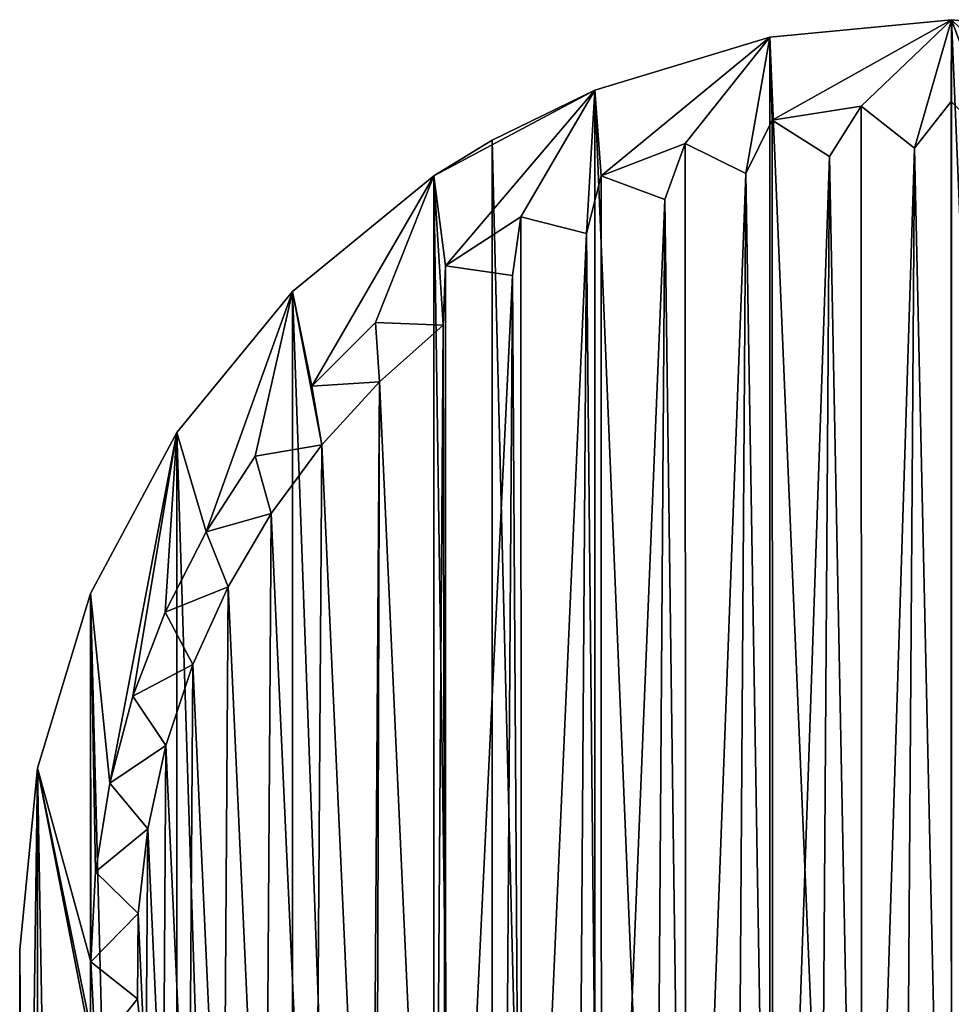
# Model space of a CAD drawing. Header units: millimetres. Extents: x 2.2 to 39.1, y 0.4 to 77.
# Tile 8 of 9: x 6.6 to 20.6, y 62.2 to 77. Entities that reach past the tile are written whole.
import ezdxf

# ---------------------------------------------------------------- set-up
doc = ezdxf.new("R2010")
doc.units = ezdxf.units.MM
doc.header["$LTSCALE"] = 25.4
doc.layers.get('0').update_dxf_attribs({"true_color": 0xff5454})

# ---------------------------------------------------------------- blocks, each defined once
blk = doc.blocks.new('CAMELEON-CANOPY-G-8361-8360.STL#2')
at = {"color": 18, "true_color": 0x000000}
mesh = blk.add_polyface(dxfattribs=at)
corners = [(8.417, 62.265, 71.164), (7.787, 61.467, 71.164), (7.716, 62.818, 71.164), (8.542, 60.99, 71.164), (7.999, 60.13, 71.164), (8.8, 59.735, 71.164), (8.35, 58.823, 71.164), (9.188, 58.514, 71.164), (8.835, 57.56, 71.164), (9.701, 57.34, 71.164), (9.45, 56.354, 71.164), (7.712, 68.356, 71.164), (7.787, 64.17, 71.164), (7.998, 65.506, 71.164), (9.006, 70.774, 71.164), (8.348, 66.814, 71.164), (8.832, 68.077, 71.164), (9.447, 69.283, 71.164), (9.777, 68.454, 71.164), (10.334, 56.226, 71.164), (10.188, 55.219, 71.164), (11.08, 55.184, 71.164), (11.04, 54.168, 71.164), (10.747, 72.894, 71.164), (10.183, 70.419, 71.164), (11.186, 70.591, 71.164), (11.035, 71.471, 71.164), (30.257, 54.173, 71.164), (29.3, 53.216, 71.164), (29.242, 54.107, 71.164), (12.869, 74.632, 71.164), (11.991, 72.428, 71.164), (13.008, 72.388, 71.164), (13.043, 73.28, 71.164), (15.29, 75.923, 71.164), (14.178, 74.017, 71.164), (14.049, 73.134, 71.164), (15.163, 73.767, 71.164), (15.383, 74.632, 71.164), (17.916, 76.716, 71.164), (16.647, 75.118, 71.164), (16.338, 74.28, 71.164), (17.559, 74.667, 71.164), (17.954, 75.468, 71.164), (20.646, 76.981, 71.164), (19.291, 75.68, 71.164), (18.814, 74.925, 71.164), (20.089, 75.05, 71.164), (20.642, 75.751, 71.164), (21.37, 75.042, 71.164), (21.994, 75.681, 71.164), (23.376, 76.716, 71.164), (22.644, 74.899, 71.164), (23.33, 75.47, 71.164), (23.895, 74.624, 71.164), (24.638, 75.12, 71.164), (26.002, 75.923, 71.164), (25.111, 74.22, 71.164), (25.901, 74.635, 71.164), (26.278, 73.69, 71.164), (28.422, 74.632, 71.164), (27.107, 74.021, 71.164), (27.383, 73.042, 71.164), (28.243, 73.284, 71.164), (28.415, 72.282, 71.164), (29.295, 72.433, 71.164), (30.544, 72.894, 71.164), (29.361, 71.418, 71.164), (30.252, 71.476, 71.164), (31.108, 55.225, 71.164), (30.106, 55.053, 71.164), (31.845, 56.36, 71.164), (30.866, 56.084, 71.164), (31.104, 70.425, 71.164), (30.212, 70.46, 71.164), (32.285, 70.774, 71.164), (31.841, 69.29, 71.164), (32.459, 57.566, 71.164), (31.514, 57.19, 71.164), (32.944, 58.83, 71.164), (32.044, 58.357, 71.164), (33.294, 60.137, 71.164), (32.448, 59.572, 71.164), (33.505, 61.474, 71.164), (32.723, 60.824, 71.164), (33.575, 62.826, 71.164), (32.866, 62.097, 71.164), (32.456, 68.084, 71.164), (31.591, 68.304, 71.164), (33.58, 68.356, 71.164), (32.941, 66.821, 71.164), (33.292, 65.514, 71.164), (33.504, 64.177, 71.164), (6.915, 65.731, 71.164), (6.646, 46.481, 71.164), (6.646, 63.001, 71.164), (11.997, 53.211, 71.164), (13.049, 52.359, 71.164), (14.184, 51.623, 71.164), (15.39, 51.009, 71.164), (16.654, 50.524, 71.164), (17.961, 50.174, 71.164), (34.646, 46.481, 71.164), (11.931, 54.226, 71.164), (12.877, 53.362, 71.164), (13.908, 52.602, 71.164), (15.014, 51.953, 71.164), (16.18, 51.424, 71.164), (17.396, 51.02, 71.164), (19.298, 49.963, 71.164), (18.648, 50.745, 71.164), (20.649, 49.892, 71.164), (19.921, 50.602, 71.164), (22.001, 49.963, 71.164), (21.202, 50.593, 71.164), (23.338, 50.176, 71.164), (22.478, 50.718, 71.164), (24.645, 50.526, 71.164), (23.733, 50.976, 71.164), (24.954, 51.364, 71.164), (25.908, 51.012, 71.164), (26.128, 51.877, 71.164), (27.114, 51.626, 71.164), (27.242, 52.51, 71.164), (28.249, 52.364, 71.164), (28.284, 53.256, 71.164), (34.377, 65.731, 71.164), (34.646, 63.001, 71.164), (32.874, 63.378, 71.164), (32.749, 64.654, 71.164), (32.491, 65.909, 71.164), (32.104, 67.13, 71.164), (30.958, 69.418, 71.164), (12.05, 71.537, 71.164), (10.426, 69.559, 71.164), (9.248, 67.287, 71.164), (8.844, 66.071, 71.164), (8.569, 64.82, 71.164), (8.426, 63.547, 71.164)]
mesh.append_faces([[corners[k] for k in face] for face in [(16, 17, 18), (27, 28, 29), (33, 35, 36), (38, 40, 41), (43, 45, 46), (69, 27, 70), (71, 69, 72), (68, 73, 74), (77, 71, 78), (79, 77, 80), (81, 79, 82), (83, 81, 84), (85, 83, 86), (76, 87, 88), (93, 94, 95), (96, 22, 103), (97, 96, 104), (98, 97, 105), (99, 98, 106), (100, 99, 107), (101, 100, 108), (109, 101, 110), (111, 109, 112), (113, 111, 114), (115, 113, 116), (117, 115, 118), (102, 126, 127)]], dxfattribs={"vtx0": -1, "color": 18})
mesh.append_faces([[corners[k] for k in face] for face in [(23, 17, 14), (24, 23, 25), (25, 23, 26), (30, 26, 23), (31, 30, 32), (32, 30, 33), (35, 34, 37), (37, 34, 38), (40, 39, 42), (42, 39, 43), (45, 44, 47), (47, 44, 48), (48, 44, 49), (49, 44, 50), (50, 51, 52), (52, 51, 53), (53, 51, 54), (54, 51, 55), (55, 56, 57), (57, 56, 58), (58, 56, 59), (59, 60, 61), (61, 60, 62), (62, 60, 63), (63, 60, 64), (64, 60, 65), (65, 66, 67), (67, 66, 68), (94, 101, 102)]], dxfattribs={"vtx0": -1, "vtx1": -1, "color": 18})
mesh.append_faces([[corners[k] for k in face] for face in [(11, 12, 2), (12, 11, 13), (13, 14, 15), (15, 14, 16), (16, 14, 17), (17, 23, 24), (26, 30, 31), (33, 34, 35), (38, 39, 40), (43, 44, 45), (73, 68, 66), (73, 75, 76), (87, 76, 75), (87, 89, 90), (90, 89, 91), (91, 89, 92), (92, 89, 85), (94, 93, 4), (94, 4, 6), (94, 6, 8), (94, 8, 10), (94, 10, 20), (94, 20, 22), (94, 22, 96), (94, 96, 97), (94, 97, 98), (94, 98, 99), (94, 99, 100), (94, 100, 101), (4, 93, 1), (1, 93, 2), (102, 101, 109), (102, 109, 111), (102, 111, 113), (102, 113, 115), (102, 115, 117), (102, 28, 27), (102, 27, 69), (102, 69, 71), (102, 71, 77), (102, 77, 79), (102, 79, 81), (102, 81, 83), (102, 83, 85), (102, 85, 89)]], dxfattribs={"vtx0": -1, "vtx1": -1, "vtx2": -1, "color": 18})
mesh.append_faces([[corners[k] for k in face] for face in [(13, 11, 14), (33, 30, 34), (38, 34, 39), (43, 39, 44), (50, 44, 51), (55, 51, 56), (59, 56, 60), (65, 60, 66), (73, 66, 75), (87, 75, 89), (2, 93, 11), (102, 117, 119), (102, 119, 120), (102, 120, 121), (102, 121, 122), (102, 122, 123), (102, 123, 124), (102, 124, 125), (102, 125, 28), (102, 89, 126)]], dxfattribs={"vtx0": -1, "vtx2": -1, "color": 18})
mesh.append_faces([[corners[k] for k in face] for face in [(0, 1, 2), (3, 4, 1), (5, 6, 4), (7, 8, 6), (9, 10, 8), (19, 20, 10), (21, 22, 20), (133, 26, 31), (134, 17, 24), (135, 15, 16), (136, 13, 15), (137, 12, 13), (138, 2, 12)]], dxfattribs={"vtx1": -1, "color": 18})
mesh.append_faces([[corners[k] for k in face] for face in [(85, 128, 92), (92, 129, 91), (91, 130, 90), (90, 131, 87), (76, 132, 73)]], dxfattribs={"vtx2": -1, "color": 18})
mesh = blk.add_polyface(dxfattribs=at)
corners = [(15.29, 13.039, 104.777), (13.746, 75.171, 104.777), (13.746, 13.79, 104.777), (15.29, 75.923, 104.777), (17.916, 12.246, 104.777), (17.916, 76.716, 104.777), (20.646, 11.981, 104.777), (20.646, 76.981, 104.777), (23.376, 12.246, 104.777), (23.376, 76.716, 104.777), (26.002, 13.039, 104.777), (26.002, 75.923, 104.777), (27.546, 13.79, 104.777), (27.546, 75.171, 104.777)]
mesh.append_faces([[corners[k] for k in face] for face in [(0, 1, 2), (11, 12, 13)]], dxfattribs={"vtx0": -1, "color": 18})
mesh.append_faces([[corners[k] for k in face] for face in [(1, 0, 3), (3, 4, 5), (5, 6, 7), (7, 8, 9), (9, 10, 11)]], dxfattribs={"vtx0": -1, "vtx1": -1, "color": 18})
mesh.append_faces([[corners[k] for k in face] for face in [(3, 0, 4), (5, 4, 6), (7, 6, 8), (9, 8, 10), (11, 10, 12)]], dxfattribs={"vtx0": -1, "vtx2": -1, "color": 18})
mesh = blk.add_polyface(dxfattribs=at)
corners = [(17.916, 76.716, 104.777), (20.646, 76.981, 71.164), (17.916, 76.716, 71.164), (20.646, 76.981, 104.777)]
mesh.append_faces([[corners[k] for k in face] for face in [(0, 1, 2), (1, 0, 3)]], dxfattribs={"vtx0": -1, "color": 18})
mesh = blk.add_polyface(dxfattribs=at)
corners = [(15.29, 75.923, 104.777), (17.916, 76.716, 71.164), (15.29, 75.923, 71.164), (17.916, 76.716, 104.777)]
mesh.append_faces([[corners[k] for k in face] for face in [(0, 1, 2), (1, 0, 3)]], dxfattribs={"vtx0": -1, "color": 18})
mesh = blk.add_polyface(dxfattribs=at)
corners = [(13.746, 75.171, 94.327), (15.29, 75.923, 71.164), (12.869, 74.632, 94.327)]
mesh.append_faces([[corners[k] for k in face] for face in [(0, 1, 2)]], dxfattribs={"color": 18})
mesh = blk.add_polyface(dxfattribs=at)
corners = [(12.869, 74.632, 94.327), (15.29, 75.923, 71.164), (12.869, 74.632, 71.164)]
mesh.append_faces([[corners[k] for k in face] for face in [(0, 1, 2)]], dxfattribs={"color": 18})
mesh = blk.add_polyface(dxfattribs=at)
corners = [(13.746, 75.171, 94.327), (15.29, 75.923, 104.777), (15.29, 75.923, 71.164), (13.746, 75.171, 104.777)]
mesh.append_faces([[corners[k] for k in face] for face in [(0, 1, 2), (1, 0, 3)]], dxfattribs={"vtx0": -1, "color": 18})
mesh = blk.add_polyface(dxfattribs=at)
corners = [(8.426, 63.547, 62.164), (8.417, 62.265, 62.164), (7.716, 62.818, 62.164), (8.569, 64.82, 62.164), (7.787, 64.17, 62.164), (8.542, 60.99, 62.164), (8.844, 66.071, 62.164), (7.998, 65.506, 62.164), (8.8, 59.735, 62.164), (9.248, 67.287, 62.164), (8.348, 66.814, 62.164), (9.188, 58.514, 62.164), (9.777, 68.454, 62.164), (8.832, 68.077, 62.164), (9.701, 57.34, 62.164), (10.426, 69.559, 62.164), (9.447, 69.283, 62.164), (10.334, 56.226, 62.164), (11.186, 70.591, 62.164), (10.183, 70.419, 62.164), (11.08, 55.184, 62.164), (29.295, 72.433, 62.164), (29.242, 54.107, 62.164), (28.415, 72.282, 62.164), (30.106, 55.053, 62.164), (30.257, 54.173, 62.164), (29.361, 71.418, 62.164), (13.008, 72.388, 62.164), (12.05, 71.537, 62.164), (11.991, 72.428, 62.164), (12.877, 53.362, 62.164), (13.049, 52.359, 62.164), (13.043, 73.28, 62.164), (14.049, 73.134, 62.164), (13.908, 52.602, 62.164), (14.184, 51.623, 62.164), (14.178, 74.017, 62.164), (15.163, 73.767, 62.164), (15.014, 51.953, 62.164), (15.39, 51.009, 62.164), (15.383, 74.632, 62.164), (16.338, 74.28, 62.164), (16.18, 51.424, 62.164), (16.654, 50.524, 62.164), (16.647, 75.118, 62.164), (17.559, 74.667, 62.164), (17.396, 51.02, 62.164), (17.961, 50.174, 62.164), (17.954, 75.468, 62.164), (18.814, 74.925, 62.164), (18.648, 50.745, 62.164), (19.298, 49.963, 62.164), (19.291, 75.68, 62.164), (20.089, 75.05, 62.164), (19.921, 50.602, 62.164), (20.649, 49.892, 62.164), (20.642, 75.751, 62.164), (21.37, 75.042, 62.164), (21.202, 50.593, 62.164), (22.001, 49.963, 62.164), (21.994, 75.681, 62.164), (22.644, 74.899, 62.164), (22.478, 50.718, 62.164), (23.338, 50.176, 62.164), (23.33, 75.47, 62.164), (23.895, 74.624, 62.164), (23.733, 50.976, 62.164), (24.645, 50.526, 62.164), (24.638, 75.12, 62.164), (25.111, 74.22, 62.164), (24.954, 51.364, 62.164), (25.908, 51.012, 62.164), (25.901, 74.635, 62.164), (26.278, 73.69, 62.164), (26.128, 51.877, 62.164), (27.114, 51.626, 62.164), (27.107, 74.021, 62.164), (27.383, 73.042, 62.164), (27.242, 52.51, 62.164), (28.249, 52.364, 62.164), (28.243, 73.284, 62.164), (28.284, 53.256, 62.164), (29.3, 53.216, 62.164), (11.035, 71.471, 62.164), (11.931, 54.226, 62.164), (11.997, 53.211, 62.164), (11.04, 54.168, 62.164), (10.188, 55.219, 62.164), (9.45, 56.354, 62.164), (8.835, 57.56, 62.164), (8.35, 58.823, 62.164), (7.999, 60.13, 62.164), (7.787, 61.467, 62.164), (30.212, 70.46, 62.164), (30.252, 71.476, 62.164), (30.958, 69.418, 62.164), (30.866, 56.084, 62.164), (31.104, 70.425, 62.164), (31.591, 68.304, 62.164), (31.514, 57.19, 62.164), (31.841, 69.29, 62.164), (32.104, 67.13, 62.164), (32.044, 58.357, 62.164), (32.456, 68.084, 62.164), (32.491, 65.909, 62.164), (32.448, 59.572, 62.164), (32.941, 66.821, 62.164), (32.749, 64.654, 62.164), (32.723, 60.824, 62.164), (33.292, 65.514, 62.164), (32.874, 63.378, 62.164), (32.866, 62.097, 62.164), (33.504, 64.177, 62.164), (33.575, 62.826, 62.164), (33.505, 61.474, 62.164), (33.294, 60.137, 62.164), (32.944, 58.83, 62.164), (32.459, 57.566, 62.164), (31.845, 56.36, 62.164), (31.108, 55.225, 62.164)]
mesh.append_faces([[corners[k] for k in face] for face in [(0, 1, 2), (3, 0, 4), (6, 3, 7), (9, 6, 10), (12, 9, 13), (15, 12, 16), (18, 15, 19), (22, 24, 25), (27, 28, 29), (81, 22, 82), (28, 18, 83), (20, 84, 86), (17, 20, 87), (14, 17, 88), (11, 14, 89), (8, 11, 90), (5, 8, 91), (1, 5, 92), (93, 26, 94), (95, 93, 97), (98, 95, 100), (101, 98, 103), (104, 101, 106), (107, 104, 109), (110, 107, 112), (108, 111, 114), (105, 108, 115), (102, 105, 116), (99, 102, 117), (96, 99, 118), (24, 96, 119)]], dxfattribs={"vtx0": -1, "color": 18})
mesh.append_faces([[corners[k] for k in face] for face in [(21, 22, 23), (30, 27, 31), (31, 33, 34), (34, 33, 35), (35, 37, 38), (38, 37, 39), (39, 41, 42), (42, 41, 43), (43, 45, 46), (46, 45, 47), (47, 49, 50), (50, 49, 51), (51, 53, 54), (54, 53, 55), (55, 57, 58), (58, 57, 59), (59, 61, 62), (62, 61, 63), (63, 65, 66), (66, 65, 67), (67, 69, 70), (70, 69, 71), (71, 73, 74), (74, 73, 75), (75, 77, 78), (78, 77, 79), (79, 23, 81), (84, 28, 85), (85, 28, 30)]], dxfattribs={"vtx0": -1, "vtx1": -1, "color": 18})
mesh.append_faces([[corners[k] for k in face] for face in [(0, 3, 5), (3, 6, 8), (6, 9, 11), (9, 12, 14), (12, 15, 17), (15, 18, 20), (22, 21, 24), (28, 27, 30), (81, 23, 22), (18, 28, 84), (84, 20, 18), (20, 17, 15), (17, 14, 12), (14, 11, 9), (11, 8, 6), (8, 5, 3), (5, 1, 0), (26, 93, 24), (93, 95, 96), (95, 98, 99), (98, 101, 102), (101, 104, 105), (104, 107, 108), (107, 110, 111), (111, 108, 107), (108, 105, 104), (105, 102, 101), (102, 99, 98), (99, 96, 95), (96, 24, 93)]], dxfattribs={"vtx0": -1, "vtx1": -1, "vtx2": -1, "color": 18})
mesh.append_faces([[corners[k] for k in face] for face in [(24, 21, 26), (31, 27, 32), (31, 32, 33), (35, 33, 36), (35, 36, 37), (39, 37, 40), (39, 40, 41), (43, 41, 44), (43, 44, 45), (47, 45, 48), (47, 48, 49), (51, 49, 52), (51, 52, 53), (55, 53, 56), (55, 56, 57), (59, 57, 60), (59, 60, 61), (63, 61, 64), (63, 64, 65), (67, 65, 68), (67, 68, 69), (71, 69, 72), (71, 72, 73), (75, 73, 76), (75, 76, 77), (79, 77, 80), (79, 80, 23)]], dxfattribs={"vtx0": -1, "vtx2": -1, "color": 18})
mesh.append_faces([[corners[k] for k in face] for face in [(113, 111, 110)]], dxfattribs={"vtx1": -1, "color": 18})
mesh = blk.add_polyface(dxfattribs=at)
corners = [(19.291, 75.68, 71.164), (18.814, 74.925, 62.164), (18.814, 74.925, 71.164), (19.291, 75.68, 62.164)]
mesh.append_faces([[corners[k] for k in face] for face in [(0, 1, 2), (1, 0, 3)]], dxfattribs={"vtx0": -1, "color": 18})
mesh = blk.add_polyface(dxfattribs=at)
corners = [(19.291, 75.68, 71.164), (20.089, 75.05, 62.164), (19.291, 75.68, 62.164), (20.089, 75.05, 71.164)]
mesh.append_faces([[corners[k] for k in face] for face in [(0, 1, 2), (1, 0, 3)]], dxfattribs={"vtx0": -1, "color": 18})
mesh = blk.add_polyface(dxfattribs=at)
corners = [(20.642, 75.751, 71.164), (20.089, 75.05, 62.164), (20.089, 75.05, 71.164), (20.642, 75.751, 62.164)]
mesh.append_faces([[corners[k] for k in face] for face in [(0, 1, 2), (1, 0, 3)]], dxfattribs={"vtx0": -1, "color": 18})
mesh = blk.add_polyface(dxfattribs=at)
corners = [(20.642, 75.751, 71.164), (21.37, 75.042, 62.164), (20.642, 75.751, 62.164), (21.37, 75.042, 71.164)]
mesh.append_faces([[corners[k] for k in face] for face in [(0, 1, 2), (1, 0, 3)]], dxfattribs={"vtx0": -1, "color": 18})
mesh = blk.add_polyface(dxfattribs=at)
corners = [(17.954, 75.468, 71.164), (17.559, 74.667, 62.164), (17.559, 74.667, 71.164), (17.954, 75.468, 62.164)]
mesh.append_faces([[corners[k] for k in face] for face in [(0, 1, 2), (1, 0, 3)]], dxfattribs={"vtx0": -1, "color": 18})
mesh = blk.add_polyface(dxfattribs=at)
corners = [(17.954, 75.468, 71.164), (18.814, 74.925, 62.164), (17.954, 75.468, 62.164), (18.814, 74.925, 71.164)]
mesh.append_faces([[corners[k] for k in face] for face in [(0, 1, 2), (1, 0, 3)]], dxfattribs={"vtx0": -1, "color": 18})
mesh = blk.add_polyface(dxfattribs=at)
corners = [(6.915, 23.23, 94.327), (6.646, 63.001, 94.327), (6.646, 25.96, 94.327), (6.915, 65.731, 94.327), (7.712, 20.605, 94.327), (7.712, 68.356, 94.327), (9.006, 18.187, 94.327), (9.006, 70.774, 94.327), (10.747, 16.068, 94.327), (10.747, 72.894, 94.327), (12.869, 14.329, 94.327), (12.869, 74.632, 94.327), (13.746, 13.79, 94.327), (13.746, 75.171, 94.327)]
mesh.append_faces([[corners[k] for k in face] for face in [(0, 1, 2), (11, 12, 13)]], dxfattribs={"vtx0": -1, "color": 18})
mesh.append_faces([[corners[k] for k in face] for face in [(1, 0, 3), (3, 4, 5), (5, 6, 7), (7, 8, 9), (9, 10, 11)]], dxfattribs={"vtx0": -1, "vtx1": -1, "color": 18})
mesh.append_faces([[corners[k] for k in face] for face in [(3, 0, 4), (5, 4, 6), (7, 6, 8), (9, 8, 10), (11, 10, 12)]], dxfattribs={"vtx0": -1, "vtx2": -1, "color": 18})
mesh = blk.add_polyface(dxfattribs=at)
corners = [(13.746, 75.171, 104.777), (13.746, 13.79, 94.327), (13.746, 13.79, 104.777), (13.746, 75.171, 94.327)]
mesh.append_faces([[corners[k] for k in face] for face in [(0, 1, 2), (1, 0, 3)]], dxfattribs={"vtx0": -1, "color": 18})
mesh = blk.add_polyface(dxfattribs=at)
corners = [(16.647, 75.118, 71.164), (16.338, 74.28, 62.164), (16.338, 74.28, 71.164), (16.647, 75.118, 62.164)]
mesh.append_faces([[corners[k] for k in face] for face in [(0, 1, 2), (1, 0, 3)]], dxfattribs={"vtx0": -1, "color": 18})
mesh = blk.add_polyface(dxfattribs=at)
corners = [(16.647, 75.118, 71.164), (17.559, 74.667, 62.164), (16.647, 75.118, 62.164), (17.559, 74.667, 71.164)]
mesh.append_faces([[corners[k] for k in face] for face in [(0, 1, 2), (1, 0, 3)]], dxfattribs={"vtx0": -1, "color": 18})
mesh = blk.add_polyface(dxfattribs=at)
corners = [(10.747, 72.894, 94.327), (12.869, 74.632, 71.164), (10.747, 72.894, 71.164), (12.869, 74.632, 94.327)]
mesh.append_faces([[corners[k] for k in face] for face in [(0, 1, 2), (1, 0, 3)]], dxfattribs={"vtx0": -1, "color": 18})
mesh = blk.add_polyface(dxfattribs=at)
corners = [(15.383, 74.632, 71.164), (15.163, 73.767, 62.164), (15.163, 73.767, 71.164), (15.383, 74.632, 62.164)]
mesh.append_faces([[corners[k] for k in face] for face in [(0, 1, 2), (1, 0, 3)]], dxfattribs={"vtx0": -1, "color": 18})
mesh = blk.add_polyface(dxfattribs=at)
corners = [(15.383, 74.632, 71.164), (16.338, 74.28, 62.164), (15.383, 74.632, 62.164), (16.338, 74.28, 71.164)]
mesh.append_faces([[corners[k] for k in face] for face in [(0, 1, 2), (1, 0, 3)]], dxfattribs={"vtx0": -1, "color": 18})
mesh = blk.add_polyface(dxfattribs=at)
corners = [(14.178, 74.017, 71.164), (14.049, 73.134, 62.164), (14.049, 73.134, 71.164), (14.178, 74.017, 62.164)]
mesh.append_faces([[corners[k] for k in face] for face in [(0, 1, 2), (1, 0, 3)]], dxfattribs={"vtx0": -1, "color": 18})
mesh = blk.add_polyface(dxfattribs=at)
corners = [(14.178, 74.017, 71.164), (15.163, 73.767, 62.164), (14.178, 74.017, 62.164), (15.163, 73.767, 71.164)]
mesh.append_faces([[corners[k] for k in face] for face in [(0, 1, 2), (1, 0, 3)]], dxfattribs={"vtx0": -1, "color": 18})
mesh = blk.add_polyface(dxfattribs=at)
corners = [(13.043, 73.28, 71.164), (13.008, 72.388, 62.164), (13.008, 72.388, 71.164), (13.043, 73.28, 62.164)]
mesh.append_faces([[corners[k] for k in face] for face in [(0, 1, 2), (1, 0, 3)]], dxfattribs={"vtx0": -1, "color": 18})
mesh = blk.add_polyface(dxfattribs=at)
corners = [(13.043, 73.28, 71.164), (14.049, 73.134, 62.164), (13.043, 73.28, 62.164), (14.049, 73.134, 71.164)]
mesh.append_faces([[corners[k] for k in face] for face in [(0, 1, 2), (1, 0, 3)]], dxfattribs={"vtx0": -1, "color": 18})
mesh = blk.add_polyface(dxfattribs=at)
corners = [(10.747, 72.894, 94.327), (9.006, 70.774, 71.164), (9.006, 70.774, 94.327), (10.747, 72.894, 71.164)]
mesh.append_faces([[corners[k] for k in face] for face in [(0, 1, 2), (1, 0, 3)]], dxfattribs={"vtx0": -1, "color": 18})
mesh = blk.add_polyface(dxfattribs=at)
corners = [(11.991, 72.428, 71.164), (12.05, 71.537, 62.164), (12.05, 71.537, 71.164), (11.991, 72.428, 62.164)]
mesh.append_faces([[corners[k] for k in face] for face in [(0, 1, 2), (1, 0, 3)]], dxfattribs={"vtx0": -1, "color": 18})
mesh = blk.add_polyface(dxfattribs=at)
corners = [(11.991, 72.428, 71.164), (13.008, 72.388, 62.164), (11.991, 72.428, 62.164), (13.008, 72.388, 71.164)]
mesh.append_faces([[corners[k] for k in face] for face in [(0, 1, 2), (1, 0, 3)]], dxfattribs={"vtx0": -1, "color": 18})
mesh = blk.add_polyface(dxfattribs=at)
corners = [(11.035, 71.471, 71.164), (12.05, 71.537, 62.164), (11.035, 71.471, 62.164), (12.05, 71.537, 71.164)]
mesh.append_faces([[corners[k] for k in face] for face in [(0, 1, 2), (1, 0, 3)]], dxfattribs={"vtx0": -1, "color": 18})
mesh = blk.add_polyface(dxfattribs=at)
corners = [(11.035, 71.471, 71.164), (11.186, 70.591, 62.164), (11.186, 70.591, 71.164), (11.035, 71.471, 62.164)]
mesh.append_faces([[corners[k] for k in face] for face in [(0, 1, 2), (1, 0, 3)]], dxfattribs={"vtx0": -1, "color": 18})
mesh = blk.add_polyface(dxfattribs=at)
corners = [(9.006, 70.774, 94.327), (7.712, 68.356, 71.164), (7.712, 68.356, 94.327), (9.006, 70.774, 71.164)]
mesh.append_faces([[corners[k] for k in face] for face in [(0, 1, 2), (1, 0, 3)]], dxfattribs={"vtx0": -1, "color": 18})
mesh = blk.add_polyface(dxfattribs=at)
corners = [(10.183, 70.419, 71.164), (11.186, 70.591, 62.164), (10.183, 70.419, 62.164), (11.186, 70.591, 71.164)]
mesh.append_faces([[corners[k] for k in face] for face in [(0, 1, 2), (1, 0, 3)]], dxfattribs={"vtx0": -1, "color": 18})
mesh = blk.add_polyface(dxfattribs=at)
corners = [(10.183, 70.419, 71.164), (10.426, 69.559, 62.164), (10.426, 69.559, 71.164), (10.183, 70.419, 62.164)]
mesh.append_faces([[corners[k] for k in face] for face in [(0, 1, 2), (1, 0, 3)]], dxfattribs={"vtx0": -1, "color": 18})
mesh = blk.add_polyface(dxfattribs=at)
corners = [(9.447, 69.283, 71.164), (10.426, 69.559, 62.164), (9.447, 69.283, 62.164), (10.426, 69.559, 71.164)]
mesh.append_faces([[corners[k] for k in face] for face in [(0, 1, 2), (1, 0, 3)]], dxfattribs={"vtx0": -1, "color": 18})
mesh = blk.add_polyface(dxfattribs=at)
corners = [(9.447, 69.283, 71.164), (9.777, 68.454, 62.164), (9.777, 68.454, 71.164), (9.447, 69.283, 62.164)]
mesh.append_faces([[corners[k] for k in face] for face in [(0, 1, 2), (1, 0, 3)]], dxfattribs={"vtx0": -1, "color": 18})
mesh = blk.add_polyface(dxfattribs=at)
corners = [(8.832, 68.077, 71.164), (9.777, 68.454, 62.164), (8.832, 68.077, 62.164), (9.777, 68.454, 71.164)]
mesh.append_faces([[corners[k] for k in face] for face in [(0, 1, 2), (1, 0, 3)]], dxfattribs={"vtx0": -1, "color": 18})
mesh = blk.add_polyface(dxfattribs=at)
corners = [(7.712, 68.356, 94.327), (6.915, 65.731, 71.164), (6.915, 65.731, 94.327), (7.712, 68.356, 71.164)]
mesh.append_faces([[corners[k] for k in face] for face in [(0, 1, 2), (1, 0, 3)]], dxfattribs={"vtx0": -1, "color": 18})
mesh = blk.add_polyface(dxfattribs=at)
corners = [(8.832, 68.077, 71.164), (9.248, 67.287, 62.164), (9.248, 67.287, 71.164), (8.832, 68.077, 62.164)]
mesh.append_faces([[corners[k] for k in face] for face in [(0, 1, 2), (1, 0, 3)]], dxfattribs={"vtx0": -1, "color": 18})
mesh = blk.add_polyface(dxfattribs=at)
corners = [(8.348, 66.814, 71.164), (9.248, 67.287, 62.164), (8.348, 66.814, 62.164), (9.248, 67.287, 71.164)]
mesh.append_faces([[corners[k] for k in face] for face in [(0, 1, 2), (1, 0, 3)]], dxfattribs={"vtx0": -1, "color": 18})
mesh = blk.add_polyface(dxfattribs=at)
corners = [(8.348, 66.814, 71.164), (8.844, 66.071, 62.164), (8.844, 66.071, 71.164), (8.348, 66.814, 62.164)]
mesh.append_faces([[corners[k] for k in face] for face in [(0, 1, 2), (1, 0, 3)]], dxfattribs={"vtx0": -1, "color": 18})
mesh = blk.add_polyface(dxfattribs=at)
corners = [(7.998, 65.506, 71.164), (8.844, 66.071, 62.164), (7.998, 65.506, 62.164), (8.844, 66.071, 71.164)]
mesh.append_faces([[corners[k] for k in face] for face in [(0, 1, 2), (1, 0, 3)]], dxfattribs={"vtx0": -1, "color": 18})
mesh = blk.add_polyface(dxfattribs=at)
corners = [(6.915, 65.731, 94.327), (6.646, 63.001, 71.164), (6.646, 63.001, 94.327), (6.915, 65.731, 71.164)]
mesh.append_faces([[corners[k] for k in face] for face in [(0, 1, 2), (1, 0, 3)]], dxfattribs={"vtx0": -1, "color": 18})
mesh = blk.add_polyface(dxfattribs=at)
corners = [(7.998, 65.506, 71.164), (8.569, 64.82, 62.164), (8.569, 64.82, 71.164), (7.998, 65.506, 62.164)]
mesh.append_faces([[corners[k] for k in face] for face in [(0, 1, 2), (1, 0, 3)]], dxfattribs={"vtx0": -1, "color": 18})
mesh = blk.add_polyface(dxfattribs=at)
corners = [(7.787, 64.17, 71.164), (8.569, 64.82, 62.164), (7.787, 64.17, 62.164), (8.569, 64.82, 71.164)]
mesh.append_faces([[corners[k] for k in face] for face in [(0, 1, 2), (1, 0, 3)]], dxfattribs={"vtx0": -1, "color": 18})
mesh = blk.add_polyface(dxfattribs=at)
corners = [(8.426, 63.547, 71.164), (7.787, 64.17, 62.164), (8.426, 63.547, 62.164), (7.787, 64.17, 71.164)]
mesh.append_faces([[corners[k] for k in face] for face in [(0, 1, 2), (1, 0, 3)]], dxfattribs={"vtx0": -1, "color": 18})
mesh = blk.add_polyface(dxfattribs=at)
corners = [(8.426, 63.547, 71.164), (7.716, 62.818, 62.164), (7.716, 62.818, 71.164), (8.426, 63.547, 62.164)]
mesh.append_faces([[corners[k] for k in face] for face in [(0, 1, 2), (1, 0, 3)]], dxfattribs={"vtx0": -1, "color": 18})
mesh = blk.add_polyface(dxfattribs=at)
corners = [(6.646, 63.001, 94.327), (6.646, 25.96, 92.399), (6.646, 25.96, 94.327), (6.646, 30.981, 92.399), (6.646, 30.981, 87.827), (6.646, 46.481, 71.164), (6.646, 44.981, 66.077), (6.646, 63.001, 71.164), (6.646, 25.96, 66.077), (6.646, 25.96, 87.827)]
mesh.append_faces([[corners[k] for k in face] for face in [(0, 1, 2), (5, 0, 7), (4, 8, 9)]], dxfattribs={"vtx0": -1, "color": 18})
mesh.append_faces([[corners[k] for k in face] for face in [(1, 0, 3), (3, 0, 4), (8, 4, 6)]], dxfattribs={"vtx0": -1, "vtx1": -1, "color": 18})
mesh.append_faces([[corners[k] for k in face] for face in [(4, 0, 5)]], dxfattribs={"vtx0": -1, "vtx1": -1, "vtx2": -1, "color": 18})
mesh.append_faces([[corners[k] for k in face] for face in [(4, 5, 6)]], dxfattribs={"vtx0": -1, "vtx2": -1, "color": 18})
mesh = blk.add_polyface(dxfattribs=at)
corners = [(8.417, 62.265, 71.164), (7.716, 62.818, 62.164), (8.417, 62.265, 62.164), (7.716, 62.818, 71.164)]
mesh.append_faces([[corners[k] for k in face] for face in [(0, 1, 2), (1, 0, 3)]], dxfattribs={"vtx0": -1, "color": 18})
mesh = blk.add_polyface(dxfattribs=at)
corners = [(8.417, 62.265, 71.164), (7.787, 61.467, 62.164), (7.787, 61.467, 71.164), (8.417, 62.265, 62.164)]
mesh.append_faces([[corners[k] for k in face] for face in [(0, 1, 2), (1, 0, 3)]], dxfattribs={"vtx0": -1, "color": 18})

msp = doc.modelspace()

# ---------------------------------------------------------------- block references
at = {"color": 0}
msp.add_blockref('CAMELEON-CANOPY-G-8361-8360.STL#2', (0, 0), dxfattribs=at)

doc.saveas('drawing.dxf')
